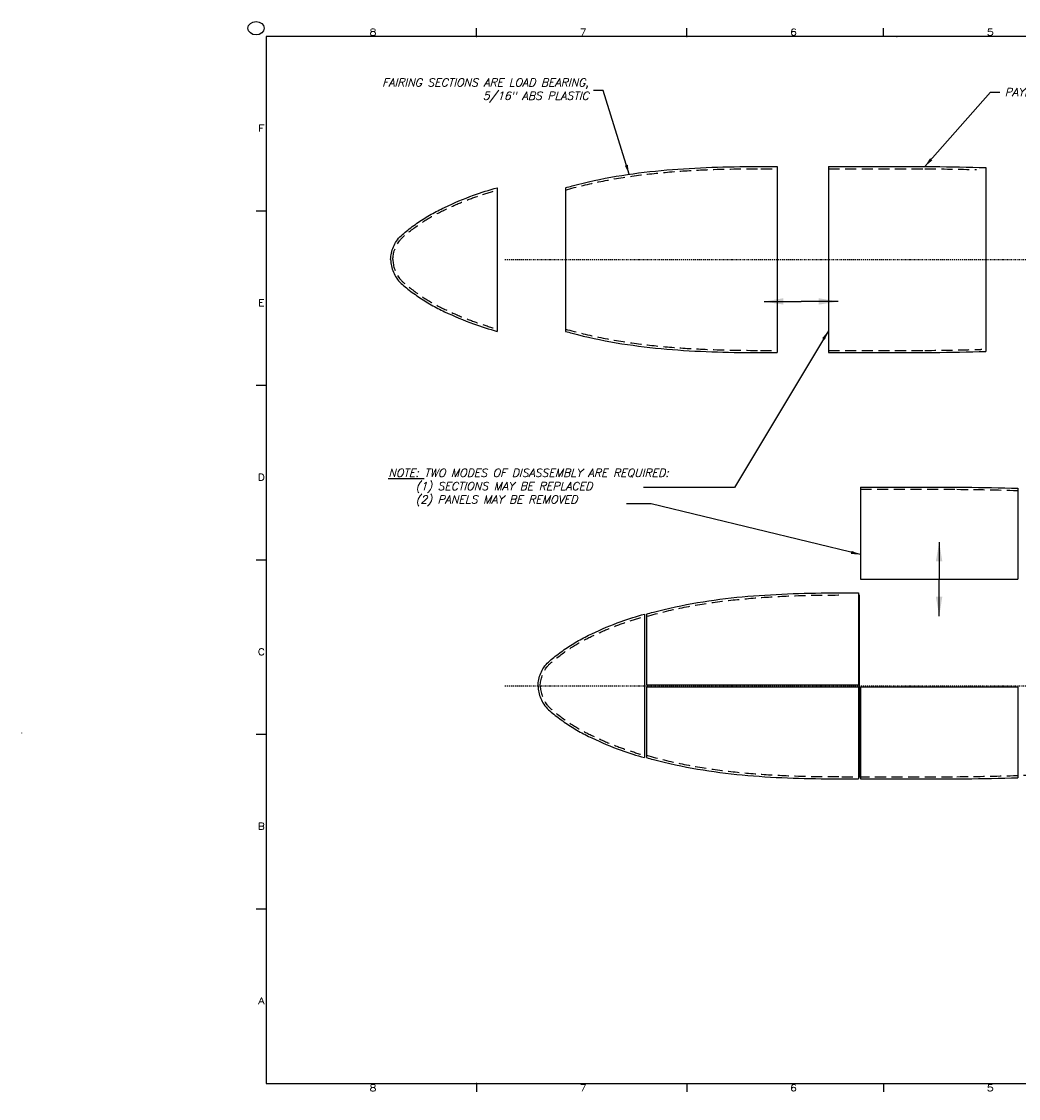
# Model space of a CAD drawing. Extents: x -194 to 25, y 5 to 126.
# Tile 1 of 5: x -194 to -82, y 5 to 126. Entities that reach past the tile are written whole.
import ezdxf
from ezdxf.enums import TextEntityAlignment as Align

# ---------------------------------------------------------------- set-up
doc = ezdxf.new("R2010")
doc.units = 0
doc.header["$LTSCALE"] = 5
doc.header["$MEASUREMENT"] = 0
doc.linetypes.add('CENTER', pattern=[2, 1.25, -0.25, 0.25, -0.25])
doc.linetypes.add('HIDDEN', pattern=[0.375, 0.25, -0.125])
doc.layers.get('0').update_dxf_attribs({"linetype": 'CONTINUOUS'})
for name, color, linetype in [('DIMEN', 1, 'CONTINUOUS'), ('HULL', 7, 'CONTINUOUS'), ('STATION6', 144, 'CONTINUOUS'), ('TTLBOX', 5, 'CONTINUOUS')]:
    doc.layers.add(name, color=color, linetype=linetype)
doc.layers.get('0').freeze()
doc.styles.add('ENGR', font='Romans', dxfattribs={"oblique": 15})
doc.styles.add('ROMAND', font='Romand', dxfattribs={"height": 0.1})
doc.dimstyles.get("Standard").update_dxf_attribs({"dimtxt": 0.18, "dimasz": 0.18, "dimexe": 0.18, "dimexo": 0.0625, "dimgap": 0.09, "dimtad": 0, "dimtih": 1, "dimtoh": 1, "dimdec": 4, "dimzin": 0, "dimtxsty": 'STANDARD', "dimcen": 0.09, "dimazin": 3, "dimtfac": 1, "dimtdec": 4, "dimtofl": 0, "dimtmove": 0, "dimatfit": 3, "dimtolj": 1, "dimtzin": 0})

# ---------------------------------------------------------------- blocks, each defined once
blk = doc.blocks.new('BORDER')
at = {"layer": 'TTLBOX'}
for p, q in [((-18.156, 15.75), (-18.156, 15.875)), ((-15.562, 15.75), (-15.562, 15.875)), ((-13.134, 15.75), (-13.134, 15.875)), ((-10.375, 15.75), (-10.375, 15.875)), ((-7.781, 15.75), (-7.781, 15.875)), ((-5.188, 15.75), (-5.188, 15.875)), ((-2.594, 15.75), (-2.594, 15.875)), ((0, 15.75), (-20.75, 15.75)), ((-20.75, 15.75), (-20.75, 0)), ((0, 0), (0, 15.75)), ((-20.75, 13.125), (-20.875, 13.125)), ((0, 13.125), (0.125, 13.125)), ((-20.75, 10.5), (-20.875, 10.5)), ((0, 10.5), (0.125, 10.5)), ((-20.75, 7.875), (-20.875, 7.875)), ((0, 7.875), (0.125, 7.875)), ((-20.75, 5.25), (-20.875, 5.25)), ((0, 5.25), (0.125, 5.25)), ((-20.75, 2.625), (-20.875, 2.625)), ((0, 2.625), (0.125, 2.625)), ((-20.75, 0), (0, 0)), ((-18.156, 0), (-18.156, -0.125)), ((-15.562, 0), (-15.562, -0.125)), ((-13.134, 0), (-13.134, -0.125)), ((-10.375, 0), (-10.375, -0.125)), ((-7.781, 0), (-7.781, -0.125)), ((-5.188, 0), (-5.188, -0.125)), ((-2.594, 0), (-2.594, -0.125))]:
    blk.add_line(p, q, dxfattribs=at)
for centre in [(-20.875, 15.875), (0.125, -0.125)]:
    blk.add_circle(centre, 0.1, dxfattribs=at)
for p in [(-18.156, 15.75), (-15.562, 15.75), (-12.969, 15.75), (-10.375, 15.75), (-7.781, 15.75), (-5.188, 15.75), (-2.594, 15.75), (-20.75, 13.125), (0, 13.125), (-20.75, 10.5), (-20.75, 10.5), (0, 10.5), (0, 10.5), (-20.75, 7.875), (-20.75, 7.875), (0, 7.875), (0, 7.875), (-20.75, 5.25), (-20.75, 5.25), (0, 5.25), (0, 5.25), (-20.75, 2.625), (-20.75, 2.625), (-18.156, 0)]:
    blk.add_point(p, dxfattribs=at)
at = {"layer": 'TTLBOX', "style": 'ROMAND'}
for s, p in [('8', (-19.433, 15.766)), ('7', (-16.839, 15.766)), ('6', (-14.245, 15.766)), ('5', (-11.817, 15.766)), ('4', (-9.058, 15.766)), ('3', (-6.464, 15.766)), ('2', (-3.87, 15.766)), ('1', (-1.277, 15.766)), ('F', (-20.81, 14.32)), ('F', (0.067, 14.32)), ('E', (-20.81, 11.695)), ('E', (0.067, 11.695)), ('D', (-20.81, 9.07)), ('D', (0.067, 9.07)), ('C', (-20.81, 6.445)), ('C', (0.057, 6.445)), ('B', (-20.81, 3.82)), ('B', (0.067, 3.82)), ('A', (-20.81, 1.195)), ('A', (0.048, 1.195)), ('8', (-19.433, -0.116)), ('7', (-16.839, -0.116)), ('6', (-14.245, -0.116)), ('5', (-11.817, -0.116)), ('4', (-9.058, -0.116)), ('3', (-6.464, -0.116)), ('2', (-3.87, -0.116)), ('1', (-1.277, -0.116))]:
    blk.add_text(s, height=0.1, dxfattribs=at).set_placement(p, align=Align.CENTER)
blk = doc.blocks.new('BBORDER')
at = {"layer": 'TTLBOX', "xscale": 0.7619047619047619, "yscale": 0.625, "zscale": 0.7619047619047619}
blk.add_blockref('BORDER', (0, 0), dxfattribs=at)
blk = doc.blocks.new('*D60')
at = {"color": 0, "linetype": 'BYBLOCK'}
for p, q in [((-136.13, 98.43), (-136.13, 81.68)), ((-82, 88.12), (-82, 81.68)), ((-135.05, 82.76), (-110.37, 82.76)), ((-83.08, 82.76), (-107.76, 82.76))]:
    blk.add_line(p, q, dxfattribs=at)
for points in [[(-135.05, 82.94), (-135.05, 82.58), (-136.13, 82.76)], [(-83.08, 82.94), (-83.08, 82.58), (-82, 82.76)]]:
    blk.add_solid(points, dxfattribs=at)
at = {"color": 0, "linetype": 'BYBLOCK', "insert": (-109.07, 82.76), "char_height": 0.9, "attachment_point": 5, "style": 'ENGR'}
blk.add_mtext('\\A1;54', dxfattribs=at)
blk = doc.blocks.new('*D61')
at = {"color": 0, "linetype": 'BYBLOCK'}
for p, q in [((-136.13, 98.43), (-136.13, 79.4)), ((-45.72, 94.21), (-45.72, 79.4)), ((-135.05, 80.48), (-92.23, 80.48)), ((-46.8, 80.48), (-89.62, 80.48))]:
    blk.add_line(p, q, dxfattribs=at)
for points in [[(-135.05, 80.66), (-135.05, 80.3), (-136.13, 80.48)], [(-46.8, 80.66), (-46.8, 80.3), (-45.72, 80.48)]]:
    blk.add_solid(points, dxfattribs=at)
at = {"color": 0, "linetype": 'BYBLOCK', "insert": (-90.92, 80.48), "char_height": 0.9, "attachment_point": 5, "style": 'ENGR'}
blk.add_mtext('\\A1;90', dxfattribs=at)
blk = doc.blocks.new('*D59')
at = {"color": 0, "linetype": 'BYBLOCK'}
for p, q in [((-136.13, 98.43), (-136.13, 83.96)), ((-99.75, 87.98), (-99.75, 83.96)), ((-135.05, 85.04), (-119.27, 85.04)), ((-100.83, 85.04), (-116.61, 85.04))]:
    blk.add_line(p, q, dxfattribs=at)
for points in [[(-135.05, 85.22), (-135.05, 84.86), (-136.13, 85.04)], [(-100.83, 85.22), (-100.83, 84.86), (-99.75, 85.04)]]:
    blk.add_solid(points, dxfattribs=at)
at = {"color": 0, "linetype": 'BYBLOCK', "insert": (-117.94, 85.04), "char_height": 0.9, "attachment_point": 5, "style": 'ENGR'}
blk.add_mtext('\\A1;36', dxfattribs=at)
blk = doc.blocks.new('*D58')
at = {"color": 0, "linetype": 'BYBLOCK'}
for p, q in [((-136.13, 98.43), (-136.13, 86.24)), ((-124.13, 90.38), (-124.13, 86.24)), ((-135.05, 87.32), (-131.31, 87.32)), ((-125.21, 87.32), (-128.95, 87.32))]:
    blk.add_line(p, q, dxfattribs=at)
for points in [[(-135.05, 87.5), (-135.05, 87.14), (-136.13, 87.32)], [(-125.21, 87.5), (-125.21, 87.14), (-124.13, 87.32)]]:
    blk.add_solid(points, dxfattribs=at)
at = {"color": 0, "linetype": 'BYBLOCK', "insert": (-130.13, 87.32), "char_height": 0.9, "attachment_point": 5, "style": 'ENGR'}
blk.add_mtext('\\A1;12', dxfattribs=at)
blk = doc.blocks.new('*D62')
at = {"color": 0, "linetype": 'BYBLOCK'}
for p, q in [((-81.13, 61.25), (-63.43, 61.25)), ((-64.51, 41.77), (-64.51, 60.17)), ((-84.69, 40.69), (-63.43, 40.69))]:
    blk.add_line(p, q, dxfattribs=at)
for points in [[(-64.69, 60.17), (-64.33, 60.17), (-64.51, 61.25)], [(-64.69, 41.77), (-64.33, 41.77), (-64.51, 40.69)]]:
    blk.add_solid(points, dxfattribs=at)
at = {"color": 0, "linetype": 'BYBLOCK', "insert": (-64.51, 62.38), "char_height": 0.9, "attachment_point": 5, "style": 'ENGR'}
blk.add_mtext('\\A1;21', dxfattribs=at)

msp = doc.modelspace()

# ---------------------------------------------------------------- linework, layer by layer
at = {"layer": 'DIMEN'}
for p, q in [((-110.64, 94.49), (-106.46, 94.49)), ((-102.29, 94.49), (-106.46, 94.49)), ((-115.04, 73.5), (-124.24, 73.5)), ((-123.36, 71.69), (-126.17, 71.69)), ((-90.88, 67.36), (-90.88, 63.19)), ((-90.88, 59.01), (-90.88, 63.19))]:
    msp.add_line(p, q, dxfattribs=at)
for points in [[(-108.46, 94.87), (-110.64, 94.49), (-108.46, 94.15)], [(-104.46, 94.87), (-102.29, 94.49), (-104.47, 94.15)], [(-91.26, 65.19), (-90.88, 67.36), (-90.53, 65.18)], [(-91.26, 61.19), (-90.88, 59.01), (-90.53, 61.19)]]:
    msp.add_solid(points, dxfattribs=at)
at = {"layer": 'HULL'}
for p, q in [((-111.05, 109.73), (-109.17, 109.73)), ((-109.17, 109.73), (-109.17, 88.73)), ((-103.37, 109.73), (-92.5, 109.73)), ((-103.37, 109.73), (-103.37, 88.73)), ((-85.62, 109.6), (-85.62, 88.87)), ((-140.76, 107.33), (-140.76, 91.13)), ((-133.05, 107.33), (-133.05, 91.13)), ((-152.76, 99.24), (-152.76, 99.23)), ((-111.05, 88.73), (-109.17, 88.73)), ((-103.37, 88.73), (-92.5, 88.73)), ((-99.75, 73.56), (-99.75, 63.19)), ((-99.75, 73.56), (-88.88, 73.56)), ((-82, 73.43), (-82, 63.19)), ((-101.88, 61.64), (-100, 61.64)), ((-100, 61.64), (-100, 51.26)), ((-124.13, 59.24), (-124.13, 43.04)), ((-123.88, 59.24), (-123.88, 51.26)), ((-136.13, 51.14), (-136.13, 51.13)), ((-123.88, 51.01), (-123.88, 43.04)), ((-100, 51.01), (-100, 40.64)), ((-99.75, 51.01), (-99.75, 40.64)), ((-82, 51.01), (-82, 40.77)), ((-194.39, 45.82), (-194.39, 45.81)), ((-101.88, 40.64), (-100, 40.64)), ((-99.75, 40.64), (-88.88, 40.64))]:
    msp.add_line(p, q, dxfattribs=at)
at = {"layer": 'HULL', "linetype": 'HIDDEN'}
for p, q in [((-110.99, 109.48), (-109.17, 109.48)), ((-103.37, 109.48), (-92.5, 109.48)), ((-111.05, 88.98), (-109.17, 88.98)), ((-103.37, 88.98), (-92.5, 88.98)), ((-99.75, 73.31), (-88.88, 73.31)), ((-101.88, 40.89), (-88.88, 40.89))]:
    msp.add_line(p, q, dxfattribs=at)
at = {"layer": 'HULL', "color": 1, "linetype": 'CENTER', "ltscale": 0.025}
for p, q in [((-139.88, 99.23), (-38.81, 99.23)), ((-139.88, 99.23), (-38.81, 99.23)), ((-139.88, 51.14), (-38.81, 51.14)), ((-139.88, 51.14), (-38.81, 51.14))]:
    msp.add_line(p, q, dxfattribs=at)
at = {"layer": 'HULL', "ltscale": 0.025}
for p, q in [((-99.75, 63.19), (-82, 63.19)), ((-123.88, 51.26), (-100, 51.26)), ((-123.88, 51.01), (-100, 51.01)), ((-99.75, 51.01), (-82, 51.01))]:
    msp.add_line(p, q, dxfattribs=at)
at = {"layer": 'HULL'}
for points, knots in [([(-133.05, 107.33), (-132.79, 107.4), (-132.54, 107.47), (-130.65, 107.98), (-128.98, 108.34), (-125.63, 108.91), (-123.94, 109.12), (-120.56, 109.44), (-118.87, 109.55), (-115.48, 109.69), (-113.79, 109.71), (-111.74, 109.73), (-111.39, 109.73), (-111.05, 109.73)], [14.847975, 14.847975, 14.847975, 14.847975, 15.626992, 15.626992, 20.704023, 20.704023, 25.781054, 25.781054, 30.858085, 30.858085, 35.935117, 35.935117, 36.979364, 36.979364, 36.979364, 36.979364]), ([(-92.5, 109.73), (-92.18, 109.73), (-91.86, 109.73), (-89.57, 109.7), (-87.6, 109.66), (-85.62, 109.6)], [73.975573, 73.975573, 73.975573, 73.975573, 74.928398, 74.928398, 80.846477, 80.846477, 80.846477, 80.846477]), ([(-152.76, 99.24), (-152.75, 99.48), (-152.72, 99.72), (-152.57, 100.44), (-152.38, 100.9), (-151.95, 101.53), (-151.77, 101.74), (-151.39, 102.11), (-151.19, 102.27), (-150.54, 102.78), (-150.09, 103.12), (-149.16, 103.76), (-148.68, 104.06), (-147.7, 104.62), (-147.19, 104.87), (-145.61, 105.63), (-144.51, 106.08), (-142.53, 106.8), (-141.65, 107.08), (-140.76, 107.33)], [0, 0, 0, 0, 0.671981, 0.671981, 2.015943, 2.015943, 2.772562, 2.772562, 3.529182, 3.529182, 5.20334, 5.20334, 6.877498, 6.877498, 8.551657, 8.551657, 12.089324, 12.089324, 14.847975, 14.847975, 14.847975, 14.847975]), ([(-152.76, 99.23), (-152.75, 98.99), (-152.72, 98.75), (-152.57, 98.03), (-152.38, 97.57), (-151.95, 96.93), (-151.77, 96.73), (-151.39, 96.36), (-151.19, 96.19), (-150.54, 95.68), (-150.09, 95.35), (-149.16, 94.71), (-148.68, 94.4), (-147.7, 93.85), (-147.19, 93.59), (-145.61, 92.84), (-144.51, 92.39), (-142.53, 91.67), (-141.65, 91.39), (-140.76, 91.13)], [0, 0, 0, 0, 0.671981, 0.671981, 2.015943, 2.015943, 2.772562, 2.772562, 3.529182, 3.529182, 5.20334, 5.20334, 6.877498, 6.877498, 8.551657, 8.551657, 12.089324, 12.089324, 14.847975, 14.847975, 14.847975, 14.847975]), ([(-133.05, 91.13), (-132.79, 91.06), (-132.54, 90.99), (-130.65, 90.48), (-128.98, 90.13), (-125.63, 89.56), (-123.94, 89.35), (-120.56, 89.03), (-118.87, 88.92), (-115.48, 88.78), (-113.79, 88.75), (-111.74, 88.74), (-111.39, 88.73), (-111.05, 88.73)], [14.847975, 14.847975, 14.847975, 14.847975, 15.626992, 15.626992, 20.704023, 20.704023, 25.781054, 25.781054, 30.858085, 30.858085, 35.935117, 35.935117, 36.979364, 36.979364, 36.979364, 36.979364]), ([(-92.5, 88.73), (-92.18, 88.74), (-91.86, 88.74), (-89.57, 88.77), (-87.6, 88.81), (-85.62, 88.87)], [73.975573, 73.975573, 73.975573, 73.975573, 74.928398, 74.928398, 80.846477, 80.846477, 80.846477, 80.846477]), ([(-88.88, 73.56), (-88.56, 73.56), (-88.24, 73.56), (-85.95, 73.53), (-83.98, 73.49), (-82, 73.43)], [73.975573, 73.975573, 73.975573, 73.975573, 74.928398, 74.928398, 80.846477, 80.846477, 80.846477, 80.846477]), ([(-123.88, 59.24), (-123.63, 59.31), (-123.38, 59.38), (-121.48, 59.89), (-119.81, 60.24), (-116.46, 60.81), (-114.78, 61.03), (-111.4, 61.34), (-109.7, 61.45), (-106.31, 61.59), (-104.62, 61.62), (-102.58, 61.63), (-102.23, 61.64), (-101.88, 61.64)], [14.847975, 14.847975, 14.847975, 14.847975, 15.626992, 15.626992, 20.704023, 20.704023, 25.781054, 25.781054, 30.858085, 30.858085, 35.935117, 35.935117, 36.979364, 36.979364, 36.979364, 36.979364]), ([(-136.13, 51.14), (-136.12, 51.38), (-136.1, 51.62), (-135.94, 52.34), (-135.75, 52.81), (-135.33, 53.44), (-135.15, 53.64), (-134.76, 54.01), (-134.56, 54.18), (-133.91, 54.69), (-133.46, 55.02), (-132.54, 55.66), (-132.05, 55.97), (-131.07, 56.52), (-130.57, 56.78), (-128.99, 57.53), (-127.89, 57.98), (-125.9, 58.7), (-125.02, 58.98), (-124.13, 59.24)], [0, 0, 0, 0, 0.671981, 0.671981, 2.015943, 2.015943, 2.772562, 2.772562, 3.529182, 3.529182, 5.20334, 5.20334, 6.877498, 6.877498, 8.551657, 8.551657, 12.089324, 12.089324, 14.847975, 14.847975, 14.847975, 14.847975]), ([(-136.13, 51.13), (-136.12, 50.89), (-136.1, 50.65), (-135.94, 49.93), (-135.75, 49.47), (-135.33, 48.84), (-135.15, 48.63), (-134.76, 48.26), (-134.56, 48.1), (-133.91, 47.59), (-133.46, 47.25), (-132.54, 46.61), (-132.05, 46.31), (-131.07, 45.75), (-130.57, 45.5), (-128.99, 44.74), (-127.89, 44.29), (-125.9, 43.57), (-125.02, 43.29), (-124.13, 43.04)], [0, 0, 0, 0, 0.671981, 0.671981, 2.015943, 2.015943, 2.772562, 2.772562, 3.529182, 3.529182, 5.20334, 5.20334, 6.877498, 6.877498, 8.551657, 8.551657, 12.089324, 12.089324, 14.847975, 14.847975, 14.847975, 14.847975]), ([(-123.88, 43.04), (-123.63, 42.97), (-123.38, 42.9), (-121.48, 42.39), (-119.81, 42.04), (-116.46, 41.46), (-114.78, 41.25), (-111.4, 40.93), (-109.7, 40.82), (-106.31, 40.68), (-104.62, 40.66), (-102.58, 40.64), (-102.23, 40.64), (-101.88, 40.64)], [14.847975, 14.847975, 14.847975, 14.847975, 15.626992, 15.626992, 20.704023, 20.704023, 25.781054, 25.781054, 30.858085, 30.858085, 35.935117, 35.935117, 36.979364, 36.979364, 36.979364, 36.979364]), ([(-88.88, 40.64), (-88.56, 40.64), (-88.24, 40.64), (-85.95, 40.67), (-83.98, 40.71), (-82, 40.77)], [73.975573, 73.975573, 73.975573, 73.975573, 74.928398, 74.928398, 80.846477, 80.846477, 80.846477, 80.846477])]:
    msp.add_open_spline(points, degree=3, knots=knots, dxfattribs=at)
at = {"layer": 'HULL', "linetype": 'HIDDEN'}
for points, knots in [([(-133.05, 107.07), (-131.73, 107.45), (-129.07, 108.08), (-125.06, 108.75), (-121.05, 109.16), (-116.38, 109.44), (-113.05, 109.47), (-111.05, 109.48)], [14.776376, 14.776376, 14.776376, 14.776376, 18.892272, 22.947997, 26.969986, 30.97718, 36.978188, 36.978188, 36.978188, 36.978188]), ([(-152.51, 99.23), (-152.49, 99.99), (-152.06, 101.24), (-150.48, 102.53), (-148.84, 103.73), (-146.79, 104.81), (-144.78, 105.71), (-142.78, 106.46), (-141.43, 106.88), (-140.76, 107.07), (-140.76, 107.07)], [0, 0, 0, 0, 2.258185, 3.623799, 6.076634, 8.354374, 10.54346, 12.679461, 14.77634, 14.776376, 14.776376, 14.776376, 14.776376]), ([(-152.51, 99.23), (-152.49, 98.48), (-152.06, 97.22), (-150.48, 95.94), (-148.84, 94.74), (-146.79, 93.65), (-144.78, 92.76), (-142.78, 92.01), (-141.43, 91.59), (-140.76, 91.39), (-140.76, 91.39)], [0, 0, 0, 0, 2.258185, 3.623799, 6.076634, 8.354374, 10.54346, 12.679461, 14.77634, 14.776376, 14.776376, 14.776376, 14.776376]), ([(-133.05, 91.39), (-131.73, 91.01), (-129.07, 90.38), (-125.06, 89.71), (-121.05, 89.31), (-116.38, 89.03), (-113.05, 88.99), (-111.05, 88.98)], [14.776376, 14.776376, 14.776376, 14.776376, 18.892272, 22.947997, 26.969986, 30.97718, 36.978188, 36.978188, 36.978188, 36.978188]), ([(-92.5, 88.98), (-90.5, 89), (-88.35, 89.04), (-86.2, 89.1), (-86.06, 89.11)], [73.978188, 73.978188, 73.978188, 73.978188, 79.979196, 80.423325, 80.423325, 80.423325, 80.423325]), ([(-88.88, 73.31), (-86.61, 73.29), (-84.35, 73.25), (-82.06, 73.18), (-82.03, 73.18), (-82.01, 73.18)], [73.975573, 73.975573, 73.975573, 73.975573, 80.777768, 80.777768, 80.846477, 80.846477, 80.846477, 80.846477]), ([(-123.88, 58.98), (-122.56, 59.36), (-119.91, 59.99), (-115.9, 60.66), (-111.89, 61.06), (-107.22, 61.34), (-103.88, 61.38), (-101.88, 61.39)], [14.776376, 14.776376, 14.776376, 14.776376, 18.892272, 22.947997, 26.969986, 30.97718, 36.978188, 36.978188, 36.978188, 36.978188]), ([(-135.88, 51.14), (-135.87, 51.89), (-135.43, 53.15), (-133.85, 54.44), (-132.21, 55.63), (-130.17, 56.72), (-128.15, 57.61), (-126.15, 58.36), (-124.8, 58.78), (-124.13, 58.98), (-124.13, 58.98)], [0, 0, 0, 0, 2.258185, 3.623799, 6.076634, 8.354374, 10.54346, 12.679461, 14.77634, 14.776376, 14.776376, 14.776376, 14.776376]), ([(-135.88, 51.14), (-135.87, 50.38), (-135.43, 49.13), (-133.85, 47.84), (-132.21, 46.64), (-130.17, 45.56), (-128.15, 44.66), (-126.15, 43.91), (-124.8, 43.49), (-124.13, 43.3), (-124.13, 43.3)], [0, 0, 0, 0, 2.258185, 3.623799, 6.076634, 8.354374, 10.54346, 12.679461, 14.77634, 14.776376, 14.776376, 14.776376, 14.776376]), ([(-88.88, 40.89), (-86.88, 40.91), (-82.88, 40.97), (-76.87, 41.22), (-71.54, 41.58), (-66.87, 42.03), (-62.87, 42.52), (-58.86, 43.19), (-54.85, 44.05), (-50.83, 45.18), (-47.8, 46.27), (-46.1, 46.97), (-45.72, 47.14)], [73.978188, 73.978188, 73.978188, 73.978188, 79.979196, 85.984402, 91.998394, 96.017362, 100.048491, 104.104215, 108.197734, 112.354283, 116.605589, 117.858875, 117.858875, 117.858875, 117.858875]), ([(-123.88, 43.3), (-122.56, 42.92), (-119.91, 42.29), (-115.9, 41.62), (-111.89, 41.21), (-107.22, 40.93), (-103.88, 40.9), (-101.88, 40.89)], [14.776376, 14.776376, 14.776376, 14.776376, 18.892272, 22.947997, 26.969986, 30.97718, 36.978188, 36.978188, 36.978188, 36.978188])]:
    msp.add_open_spline(points, degree=3, knots=knots, dxfattribs=at)
msp.add_open_spline([(-92.5, 109.48), (-90.56, 109.46), (-88.61, 109.43), (-86.67, 109.38)], degree=3, dxfattribs=at)
at = {"layer": 'STATION6'}
msp.add_line((-99.88, 40.9), (-99.88, 61.39), dxfattribs=at)

# ---------------------------------------------------------------- block references
at = {"layer": 'TTLBOX', "xscale": 12, "yscale": 12, "zscale": 12}
msp.add_blockref('BBORDER', (22.92, 6.27), dxfattribs=at)

# ---------------------------------------------------------------- texts
at = {"layer": 'DIMEN', "char_height": 0.9, "style": 'ENGR'}
for s, insert, attachment_point in [('\\A1;FAIRING SECTIONS ARE LOAD BEARING,\\P5/16" ABS PLASTIC', (-130.41, 118.31), 6), ('\\A1;PAYLOAD SECTIONS ARE INTERCHANGEABLE', (-83.49, 118.12), 4), ('\\LNOTE:\\l TWO MODES OF DISASSEMBLY ARE REQUIRED: \\P     (1) SECTIONS MAY BE REPLACED\\P     (2) PANELS MAY BE REMOVED', (-153.02, 75.62), 1), ('\\A1;', (-115.58, 73.5), 6), ('\\A1;', (-123.9, 71.69), 6), ('\\A1;', (-90.34, 58.15), 4)]:
    msp.add_mtext(s, dxfattribs=dict(at, insert=insert, attachment_point=attachment_point))

# ---------------------------------------------------------------- dimensions: what is measured, and where the dimension line sits
at = {"layer": 'DIMEN'}
dim = msp.add_linear_dim(base=(-64.51, 61.25), p1=(-85.44, 40.69), p2=(-81.88, 61.25), angle=90, dimstyle='STANDARD', override={"dimscale": 6, "dimtxt": 0.15, "dimexo": 0.125, "dimdec": 0, "dimtxsty": 'ENGR'}, dxfattribs=at)
dim.commit()
dim.dimension.update_dxf_attribs({"geometry": '*D62', "text_midpoint": (-64.51, 62.38), "dimtype": 160})
for base, p2, picture, middle in [((-82, 34.66), (-82, 40.77), '*D60', (-109.07, 34.66)), ((-45.72, 32.38), (-45.72, 46.87), '*D61', (-90.92, 32.38)), ((-99.75, 36.94), (-99.75, 40.64), '*D59', (-117.94, 36.94)), ((-124.13, 39.22), (-124.13, 43.04), '*D58', (-130.13, 39.22))]:
    dim = msp.add_linear_dim(base=base, p1=(-136.13, 51.08), p2=p2, angle=180, dimstyle='STANDARD', override={"dimscale": 6, "dimtxt": 0.15, "dimexo": 0.125, "dimdec": 0, "dimtxsty": 'ENGR'}, dxfattribs=at)
    dim.commit()
    dim.dimension.update_dxf_attribs({"geometry": picture, "text_midpoint": middle, "insert": (0, -48.1)})

# ---------------------------------------------------------------- leaders
at = {"layer": 'DIMEN', "annotation_type": 0, "has_hookline": 1}
for points, hookline_direction, text_width in [([(-125.86, 108.85), (-128.79, 118.31), (-129.87, 118.31)], 1, 26.41), ([(-92.5, 109.73), (-85.11, 118.12), (-84.03, 118.12)], 0, 29.47)]:
    msp.add_leader(points, dimstyle='STANDARD', override={"dimscale": 6, "dimtxt": 0.15, "dimexo": 0.125, "dimdec": 0, "dimtxsty": 'ENGR'}, dxfattribs=dict(at, hookline_direction=hookline_direction, text_width=text_width))
at = {"layer": 'DIMEN'}
for points in [[(-103.37, 91.2), (-113.96, 73.5), (-115.04, 73.5)], [(-99.75, 65.94), (-123.36, 71.69)]]:
    msp.add_leader(points, dimstyle='STANDARD', override={"dimscale": 6, "dimtxt": 0.15, "dimexo": 0.125, "dimdec": 0, "dimtxsty": 'ENGR'}, dxfattribs=at)

doc.saveas('drawing.dxf')
